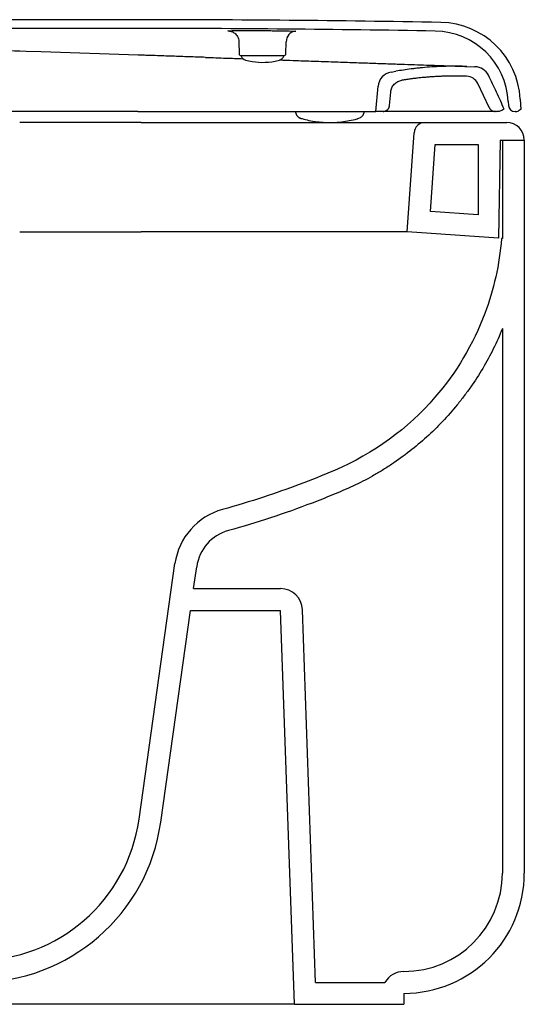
# Model space of a CAD drawing. Header units: millimetres. Extents: x 4601.156 to 4601.686, y 2584.373 to 2584.882.
import ezdxf

# ---------------------------------------------------------------- set-up
doc = ezdxf.new("R2010")
doc.units = ezdxf.units.MM
doc.layers.add('SANINDUSA', color=3, linetype='Continuous')

msp = doc.modelspace()

# ---------------------------------------------------------------- linework, layer by layer
at = {"layer": 'SANINDUSA'}
for p, q in [((4601.509305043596, 2584.881666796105), (4601.266029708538, 2584.881666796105)), ((4601.509305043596, 2584.877666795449), (4601.263046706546, 2584.877666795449)), ((4601.579988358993, 2584.876460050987), (4601.581497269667, 2584.876406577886)), ((4601.555491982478, 2584.871634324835), (4601.555587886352, 2584.866139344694)), ((4601.57702219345, 2584.866139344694), (4601.577139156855, 2584.871494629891)), ((4601.465235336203, 2584.866932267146), (4601.458453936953, 2584.867148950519)), ((4601.509554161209, 2584.86548727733), (4601.465246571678, 2584.866928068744)), ((4601.556555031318, 2584.865156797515), (4601.556589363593, 2584.865062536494)), ((4601.566305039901, 2584.865156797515), (4601.556555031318, 2584.865156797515)), ((4601.576055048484, 2584.865156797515), (4601.566305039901, 2584.865156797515)), ((4601.576020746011, 2584.865062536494), (4601.576055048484, 2584.865156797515)), ((4601.659599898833, 2584.860308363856), (4601.663292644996, 2584.8601804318)), ((4601.625047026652, 2584.85772786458), (4601.627159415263, 2584.858092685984)), ((4601.659432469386, 2584.855811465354), (4601.65950849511, 2584.855808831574)), ((4601.618059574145, 2584.839761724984), (4601.619058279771, 2584.851213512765)), ((4601.669780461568, 2584.841584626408), (4601.664655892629, 2584.85251844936)), ((4601.6243213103, 2584.842501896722), (4601.624851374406, 2584.848579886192)), ((4601.684006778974, 2584.845358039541), (4601.684252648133, 2584.840666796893)), ((4601.676639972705, 2584.840777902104), (4601.676389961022, 2584.84077783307)), ((4601.678557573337, 2584.84424483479), (4601.678648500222, 2584.842509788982)), ((4601.684252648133, 2584.840666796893), (4601.684002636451, 2584.840666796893)), ((4601.509309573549, 2584.839731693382), (4601.439809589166, 2584.83971250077)), ((4601.509305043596, 2584.839666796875), (4601.509305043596, 2584.839731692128)), ((4601.509309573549, 2584.839731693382), (4601.618059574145, 2584.839761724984)), ((4601.581338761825, 2584.839751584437), (4601.581427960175, 2584.839246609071)), ((4601.583536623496, 2584.836712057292), (4601.584340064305, 2584.836471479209)), ((4601.58354398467, 2584.836744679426), (4601.58402341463, 2584.836535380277)), ((4601.58402341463, 2584.836535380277), (4601.584344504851, 2584.836470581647)), ((4601.612691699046, 2584.839255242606), (4601.612780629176, 2584.839760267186)), ((4601.621332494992, 2584.839762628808), (4601.618059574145, 2584.839761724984)), ((4601.62177505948, 2584.839762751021), (4601.621495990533, 2584.839762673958)), ((4601.673228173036, 2584.839776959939), (4601.672534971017, 2584.839755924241)), ((4601.681766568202, 2584.839666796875), (4601.68164437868, 2584.839666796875)), ((4601.510846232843, 2584.834670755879), (4601.455434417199, 2584.834670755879)), ((4601.510846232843, 2584.834670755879), (4601.64050880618, 2584.834670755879)), ((4601.64050880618, 2584.834670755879), (4601.677846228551, 2584.834670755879)), ((4601.632349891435, 2584.784670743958), (4601.635520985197, 2584.830019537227)), ((4601.64302309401, 2584.793948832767), (4601.645171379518, 2584.824670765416)), ((4601.645171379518, 2584.824670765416), (4601.664846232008, 2584.824670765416)), ((4601.664846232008, 2584.824670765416), (4601.664846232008, 2584.792422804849)), ((4601.674846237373, 2584.826670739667), (4601.674062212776, 2584.781753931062)), ((4601.674846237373, 2584.826670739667), (4601.685846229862, 2584.826670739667)), ((4601.675846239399, 2584.826670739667), (4601.675846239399, 2584.781629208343)), ((4601.675846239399, 2584.826670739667), (4601.685846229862, 2584.826670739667)), ((4601.685846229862, 2584.826670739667), (4601.685846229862, 2584.491670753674)), ((4601.664846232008, 2584.792422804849), (4601.64302309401, 2584.793948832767)), ((4601.455434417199, 2584.784670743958), (4601.510846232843, 2584.784670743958)), ((4601.632349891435, 2584.784670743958), (4601.510846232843, 2584.784670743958)), ((4601.674062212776, 2584.781753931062), (4601.632349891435, 2584.784670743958)), ((4601.675846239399, 2584.781629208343), (4601.675446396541, 2584.781657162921)), ((4601.675846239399, 2584.740461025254), (4601.675846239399, 2584.491670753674)), ((4601.509919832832, 2584.516232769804), (4601.526340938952, 2584.633075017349)), ((4601.534836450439, 2584.621670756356), (4601.536243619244, 2584.631683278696)), ((4601.534836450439, 2584.621670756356), (4601.574560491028, 2584.621670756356)), ((4601.519822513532, 2584.514841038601), (4601.533431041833, 2584.611670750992)), ((4601.533431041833, 2584.611670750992), (4601.574560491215, 2584.611670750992)), ((4601.580846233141, 2584.431670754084), (4601.574560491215, 2584.611670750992)), ((4601.590503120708, 2584.44167075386), (4601.584554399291, 2584.612019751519)), ((4601.590503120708, 2584.44167075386), (4601.622185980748, 2584.44167075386)), ((4601.63084623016, 2584.436670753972), (4601.63084623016, 2584.431670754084)), ((4601.503301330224, 2584.431670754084), (4601.320052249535, 2584.431670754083)), ((4601.580846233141, 2584.431670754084), (4601.503301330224, 2584.431670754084)), ((4601.580846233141, 2584.431670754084), (4601.63084623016, 2584.431670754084))]:
    msp.add_line(p, q, dxfattribs=at)
at = {"layer": 'SANINDUSA', "flags": 128}
msp.add_lwpolyline([(4601.570510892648, 2584.862463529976), (4601.572105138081, 2584.862742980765), (4601.573997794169, 2584.86319616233)], dxfattribs=at)
at = {"layer": 'SANINDUSA'}
for centre, radius, start, end in [((4601.509305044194, 2577.224416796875), 7.657249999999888, 88.96419890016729, 90), ((4601.509305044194, 2577.224416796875), 7.65324999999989, 88.9825145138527, 90), ((4601.581865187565, 2584.871690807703), 0.004730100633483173, 94.46110106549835, 182.3769865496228), ((4601.644604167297, 2584.842465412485), 0.034, 3.000000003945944, 88.9825145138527), ((4601.647057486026, 2584.843421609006), 0.03700000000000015, 3.000000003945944, 88.96419890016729), ((4601.556587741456, 2584.866156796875), 0.001000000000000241, 181.000000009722, 270), ((4601.559408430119, 2584.866088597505), 0.003000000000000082, 200.0000000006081, 254.6107398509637), ((4601.566305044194, 2584.891144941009), 0.02898814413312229, 254.6107398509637, 278.34240807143), ((4601.573201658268, 2584.866088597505), 0.003000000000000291, 285.3892601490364, 339.9999999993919), ((4601.576022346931, 2584.866156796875), 0.001000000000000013, 270, 358.999999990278), ((4601.663041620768, 2584.852934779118), 0.007249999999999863, 27.1215506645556, 88.0158223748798), ((4601.626280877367, 2584.850583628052), 0.007250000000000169, 99.79861066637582, 175.0158223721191), ((4601.659300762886, 2584.849812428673), 0.005999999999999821, 26.80808139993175, 88.0158223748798), ((4601.681644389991, 2584.842666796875), 0.003, 183.0000000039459, 270), ((4601.681766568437, 2584.842666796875), 0.003000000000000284, 270, 318.1896851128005), ((4601.640508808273, 2584.829670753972), 0.005000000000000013, 90, 176.0000000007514), ((4601.677846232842, 2584.826670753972), 0.008000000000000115, 0, 90), ((4601.556048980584, 2584.628899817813), 0.03000000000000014, 105.4597367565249, 171.9999999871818), ((4601.556048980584, 2584.628899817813), 0.02000000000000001, 105.4597367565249, 171.9999999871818), ((4601.574560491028, 2584.611670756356), 0.01, 2.000001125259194, 90), ((4601.435649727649, 2584.52667075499), 0.08500000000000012, 269.993361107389, 351.9999999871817), ((4601.435649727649, 2584.52667075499), 0.07500000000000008, 269.993361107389, 351.9999999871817), ((4601.630846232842, 2584.491670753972), 0.04500000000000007, 270, 0), ((4601.630846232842, 2584.491670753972), 0.055, 270, 0), ((4601.630846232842, 2584.436670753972), 0.009999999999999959, 90, 149.9999999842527)]:
    msp.add_arc(centre, radius, start, end, dxfattribs=at)
for points, knots in [([(4601.551380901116, 2584.876460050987), (4601.551048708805, 2584.876482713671), (4601.55048653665, 2584.876521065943), (4601.550484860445, 2584.876570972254), (4601.550831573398, 2584.876596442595), (4601.551003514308, 2584.876609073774)], [0, 0, 0, 0, 0.4213357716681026, 0.7130304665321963, 1, 1, 1, 1]), ([(4601.551003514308, 2584.876609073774), (4601.551005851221, 2584.876609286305), (4601.551152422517, 2584.876622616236), (4601.551852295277, 2584.876644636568), (4601.553095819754, 2584.87667357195), (4601.554776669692, 2584.876694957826), (4601.556764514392, 2584.876709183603), (4601.559033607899, 2584.876715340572), (4601.561504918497, 2584.87671363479), (4601.564116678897, 2584.876703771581), (4601.56679035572, 2584.876686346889), (4601.569451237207, 2584.876661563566), (4601.572025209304, 2584.87663038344), (4601.574436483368, 2584.876593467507), (4601.576614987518, 2584.876552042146), (4601.578524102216, 2584.876507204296), (4601.579500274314, 2584.876475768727), (4601.579988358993, 2584.876460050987)], [0, 0, 0, 0, 0.001155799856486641, 0.07249182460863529, 0.1438279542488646, 0.2151596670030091, 0.2864913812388, 0.3578253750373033, 0.4291603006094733, 0.5005040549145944, 0.5718469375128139, 0.6432022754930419, 0.7145565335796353, 0.7859179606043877, 0.8572788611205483, 0.9286396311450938, 1, 1, 1, 1]), ([(4601.551436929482, 2584.876465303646), (4601.551394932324, 2584.876467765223), (4601.551261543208, 2584.87647558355), (4601.551207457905, 2584.876481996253), (4601.551254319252, 2584.876477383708), (4601.551426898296, 2584.876453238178), (4601.551770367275, 2584.876383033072), (4601.552299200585, 2584.876222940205), (4601.552953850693, 2584.875923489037), (4601.553658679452, 2584.875453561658), (4601.554344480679, 2584.874789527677), (4601.554943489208, 2584.873923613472), (4601.55533745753, 2584.872889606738), (4601.555522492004, 2584.872099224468), (4601.555483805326, 2584.871682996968), (4601.555480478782, 2584.871647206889)], [0, 0, 0, 0, 0.05038281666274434, 0.160023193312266, 0.231960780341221, 0.2897933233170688, 0.3396411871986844, 0.401731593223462, 0.4770349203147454, 0.5618890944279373, 0.6572575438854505, 0.7629657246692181, 0.8747175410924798, 0.9892273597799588, 1, 1, 1, 1]), ([(4601.458453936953, 2584.867148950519), (4601.450126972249, 2584.867416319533), (4601.443392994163, 2584.867633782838), (4601.436659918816, 2584.867839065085), (4601.433739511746, 2584.867928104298)], [0, 0, 0, 0, 0.5662595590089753, 0.9999999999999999, 0.9999999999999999, 0.9999999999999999, 0.9999999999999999]), ([(4601.510131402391, 2584.865467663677), (4601.510131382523, 2584.865467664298), (4601.51009127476, 2584.865468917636), (4601.509898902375, 2584.865475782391), (4601.509706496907, 2584.865482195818), (4601.509554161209, 2584.865487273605)], [0, 0, 0, 0, 0.0001032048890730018, 0.2083386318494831, 1, 1, 1, 1]), ([(4601.510149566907, 2584.865467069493), (4601.510149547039, 2584.865467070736), (4601.510143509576, 2584.865467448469), (4601.510137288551, 2584.86546747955), (4601.510131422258, 2584.865467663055), (4601.510131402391, 2584.865467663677)], [0, 0, 0, 0, 0.003279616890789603, 0.9966244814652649, 1, 1, 1, 1]), ([(4601.540330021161, 2584.864440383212), (4601.537806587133, 2584.864527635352), (4601.532752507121, 2584.864702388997), (4601.525072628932, 2584.864965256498), (4601.518626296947, 2584.865183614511), (4601.514091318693, 2584.865335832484), (4601.511820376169, 2584.865411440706), (4601.510765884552, 2584.865446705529), (4601.510317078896, 2584.865461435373), (4601.510192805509, 2584.865465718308), (4601.510149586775, 2584.865467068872), (4601.510149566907, 2584.865467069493)], [0, 0, 0, 0, 0.2531493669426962, 0.5070222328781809, 0.7630439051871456, 0.8913816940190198, 0.9555895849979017, 0.9876978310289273, 0.9957250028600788, 0.9999980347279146, 1, 1, 1, 1]), ([(4601.540330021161, 2584.864440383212), (4601.543468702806, 2584.864331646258), (4601.549254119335, 2584.864131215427), (4601.554860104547, 2584.86393700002), (4601.557424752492, 2584.863848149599)], [0, 0, 0, 0, 0.5425161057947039, 1, 1, 1, 1]), ([(4601.574097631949, 2584.8632705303), (4601.576167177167, 2584.863198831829), (4601.581533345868, 2584.863012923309), (4601.589760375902, 2584.862727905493), (4601.598764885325, 2584.862415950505), (4601.607284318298, 2584.862120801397), (4601.615294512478, 2584.861843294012), (4601.622741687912, 2584.861585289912), (4601.629564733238, 2584.861348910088), (4601.635751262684, 2584.861134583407), (4601.641278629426, 2584.860943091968), (4601.646128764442, 2584.860775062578), (4601.650264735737, 2584.860631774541), (4601.653660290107, 2584.860514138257), (4601.656311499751, 2584.860422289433), (4601.658195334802, 2584.86035702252), (4601.659379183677, 2584.860316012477), (4601.659526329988, 2584.860310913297), (4601.659599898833, 2584.860308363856)], [0, 0, 0, 0, 0.04051735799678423, 0.1050583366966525, 0.1694132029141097, 0.2337023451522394, 0.2983854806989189, 0.3628506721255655, 0.4271390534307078, 0.4910035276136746, 0.5550590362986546, 0.6191864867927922, 0.6831654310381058, 0.7469345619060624, 0.8103468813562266, 0.8734931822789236, 0.9367502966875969, 1, 1, 1, 1]), ([(4601.659599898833, 2584.860308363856), (4601.658182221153, 2584.860346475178), (4601.655346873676, 2584.860422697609), (4601.651091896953, 2584.860392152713), (4601.646839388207, 2584.860255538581), (4601.642592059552, 2584.860002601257), (4601.639059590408, 2584.859697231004), (4601.636239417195, 2584.859396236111), (4601.633665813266, 2584.859085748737), (4601.630635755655, 2584.858670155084), (4601.628318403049, 2584.85828520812), (4601.627159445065, 2584.858092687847)], [0, 0, 0, 0, 0.1306102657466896, 0.2612198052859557, 0.3918304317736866, 0.5224402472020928, 0.6530499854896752, 0.7183504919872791, 0.7836511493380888, 0.8917992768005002, 1, 1, 1, 1]), ([(4601.624851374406, 2584.848579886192), (4601.624975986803, 2584.849246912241), (4601.625225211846, 2584.850580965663), (4601.626413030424, 2584.85227040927), (4601.628005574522, 2584.853505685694), (4601.629272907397, 2584.853828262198), (4601.629883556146, 2584.853983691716)], [0, 0, 0, 0, 0.2544594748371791, 0.5089194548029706, 0.7633788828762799, 1, 1, 1, 1]), ([(4601.659432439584, 2584.855811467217), (4601.658755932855, 2584.855832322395), (4601.657402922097, 2584.855874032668), (4601.655372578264, 2584.85590261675), (4601.653342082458, 2584.85590631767), (4601.651311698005, 2584.855882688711), (4601.649281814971, 2584.855832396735), (4601.647252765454, 2584.855755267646), (4601.645224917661, 2584.855651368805), (4601.643198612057, 2584.855520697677), (4601.641511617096, 2584.855389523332), (4601.639826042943, 2584.855241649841), (4601.638141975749, 2584.85507709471), (4601.636123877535, 2584.854852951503), (4601.634108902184, 2584.854602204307), (4601.632072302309, 2584.854321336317), (4601.630664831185, 2584.854108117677), (4601.629927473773, 2584.853990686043), (4601.629883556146, 2584.853983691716)], [0, 0, 0, 0, 0.06847832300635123, 0.1369563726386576, 0.2054350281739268, 0.2739131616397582, 0.3423916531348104, 0.4108693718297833, 0.4793481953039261, 0.5478259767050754, 0.6163045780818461, 0.6505426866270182, 0.7190212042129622, 0.7874991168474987, 0.8559772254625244, 0.9244563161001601, 0.9955005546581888, 1, 1, 1, 1]), ([(4601.676639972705, 2584.840777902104), (4601.675527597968, 2584.843388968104), (4601.673301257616, 2584.848614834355), (4601.670763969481, 2584.853697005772), (4601.669494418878, 2584.856239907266)], [0, 0, 0, 0, 0.4996427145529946, 1, 1, 1, 1]), ([(4601.621327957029, 2584.839755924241), (4601.621392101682, 2584.839756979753), (4601.621519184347, 2584.839759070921), (4601.621707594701, 2584.839776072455), (4601.621891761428, 2584.839803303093), (4601.622071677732, 2584.839841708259), (4601.622247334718, 2584.839891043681), (4601.622418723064, 2584.839951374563), (4601.62258583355, 2584.840022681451), (4601.622748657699, 2584.840104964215), (4601.622907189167, 2584.840198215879), (4601.623061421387, 2584.840302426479), (4601.623211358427, 2584.840417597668), (4601.623403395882, 2584.840583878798), (4601.623623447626, 2584.84080900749), (4601.623849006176, 2584.841104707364), (4601.624032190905, 2584.841421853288), (4601.624171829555, 2584.841760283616), (4601.62427149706, 2584.842119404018), (4601.624301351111, 2584.842368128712), (4601.624316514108, 2584.842494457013)], [0, 0, 0, 0, 0.04319280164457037, 0.08557309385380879, 0.127291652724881, 0.1685065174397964, 0.2093815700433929, 0.2500847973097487, 0.2907863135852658, 0.3316562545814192, 0.3728626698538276, 0.414569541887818, 0.4569350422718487, 0.5001101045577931, 0.5855750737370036, 0.6684227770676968, 0.7499431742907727, 0.831489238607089, 0.9144126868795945, 1, 1, 1, 1]), ([(4601.6697770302, 2584.841564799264), (4601.669801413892, 2584.841510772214), (4601.669849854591, 2584.841403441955), (4601.669933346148, 2584.841248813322), (4601.670024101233, 2584.841100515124), (4601.670122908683, 2584.840958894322), (4601.670229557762, 2584.840823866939), (4601.670344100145, 2584.840695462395), (4601.670466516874, 2584.840573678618), (4601.670596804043, 2584.840458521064), (4601.670734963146, 2584.840349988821), (4601.670928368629, 2584.840214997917), (4601.671181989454, 2584.840067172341), (4601.671502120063, 2584.839927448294), (4601.671834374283, 2584.839828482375), (4601.6721785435, 2584.839766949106), (4601.672412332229, 2584.83975962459), (4601.67253044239, 2584.839755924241)], [0, 0, 0, 0, 0.05096800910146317, 0.1012531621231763, 0.1510200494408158, 0.200438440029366, 0.2496817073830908, 0.2989250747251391, 0.3483437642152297, 0.398111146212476, 0.4483969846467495, 0.4993658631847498, 0.6008853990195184, 0.7003167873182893, 0.7990430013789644, 0.898476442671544, 0.9999999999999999, 0.9999999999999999, 0.9999999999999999, 0.9999999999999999]), ([(4601.673228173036, 2584.839776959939), (4601.673795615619, 2584.839822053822), (4601.674927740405, 2584.839912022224), (4601.67590485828, 2584.84049066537), (4601.676392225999, 2584.84077928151)], [0, 0, 0, 0, 0.5012191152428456, 1, 1, 1, 1]), ([(4601.581427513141, 2584.839251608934), (4601.581451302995, 2584.839141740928), (4601.581497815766, 2584.838926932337), (4601.581629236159, 2584.838558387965), (4601.581800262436, 2584.838197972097), (4601.582109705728, 2584.837708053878), (4601.582634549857, 2584.837160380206), (4601.583217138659, 2584.836870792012), (4601.58353474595, 2584.836712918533)], [0, 0, 0, 0, 0.1007690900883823, 0.1970188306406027, 0.2980640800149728, 0.4105198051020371, 0.6786357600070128, 1, 1, 1, 1]), ([(4601.584341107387, 2584.836457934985), (4601.585391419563, 2584.836176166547), (4601.587653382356, 2584.835569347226), (4601.591193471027, 2584.83499671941), (4601.594910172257, 2584.834668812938), (4601.598620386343, 2584.834649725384), (4601.602310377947, 2584.834916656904), (4601.605957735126, 2584.835503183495), (4601.608453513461, 2584.83603216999), (4601.609707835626, 2584.836431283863), (4601.610986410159, 2584.836950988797)], [0, 0, 0, 0, 0.126383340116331, 0.2721804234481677, 0.4167793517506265, 0.560556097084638, 0.7038983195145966, 0.8470850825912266, 0.990503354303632, 1, 1, 1, 1]), ([(4601.610986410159, 2584.836950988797), (4601.611162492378, 2584.837041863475), (4601.611600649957, 2584.837267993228), (4601.612009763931, 2584.837717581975), (4601.612320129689, 2584.83820621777), (4601.612490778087, 2584.838566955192), (4601.612622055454, 2584.838935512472), (4601.612668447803, 2584.839150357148), (4601.612692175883, 2584.83926024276)], [0, 0, 0, 0, 0.2097643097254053, 0.5219710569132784, 0.6529166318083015, 0.770580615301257, 0.8826599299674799, 1, 1, 1, 1]), ([(4601.67253044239, 2584.839755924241), (4601.672529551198, 2584.839755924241), (4601.672527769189, 2584.839755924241), (4601.672512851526, 2584.839755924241), (4601.672488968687, 2584.839755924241), (4601.67245524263, 2584.839755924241), (4601.672411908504, 2584.839755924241), (4601.672358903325, 2584.839755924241), (4601.672296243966, 2584.839755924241), (4601.672223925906, 2584.839755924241), (4601.672141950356, 2584.839755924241), (4601.672050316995, 2584.839755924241), (4601.671949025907, 2584.839755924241), (4601.671838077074, 2584.839755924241), (4601.671717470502, 2584.839755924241), (4601.671587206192, 2584.839755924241), (4601.671447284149, 2584.839755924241), (4601.671297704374, 2584.839755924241), (4601.671138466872, 2584.839755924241), (4601.670969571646, 2584.839755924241), (4601.6707910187, 2584.839755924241), (4601.670602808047, 2584.839755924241), (4601.670404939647, 2584.839755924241), (4601.670197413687, 2584.839755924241), (4601.669980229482, 2584.839755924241), (4601.669753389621, 2584.839755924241), (4601.669516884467, 2584.839755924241), (4601.668816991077, 2584.839755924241), (4601.667498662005, 2584.839755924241), (4601.665259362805, 2584.839755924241), (4601.662623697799, 2584.839755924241), (4601.659578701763, 2584.839755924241), (4601.656125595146, 2584.839755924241), (4601.65226199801, 2584.839755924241), (4601.648010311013, 2584.839755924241), (4601.644455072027, 2584.839755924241), (4601.641846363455, 2584.839755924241), (4601.64033529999, 2584.839755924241), (4601.638794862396, 2584.839755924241), (4601.637225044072, 2584.839755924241), (4601.635625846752, 2584.839755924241), (4601.633997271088, 2584.839755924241), (4601.632339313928, 2584.839755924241), (4601.630651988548, 2584.839755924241), (4601.628935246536, 2584.839755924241), (4601.627189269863, 2584.839755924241), (4601.625413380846, 2584.839755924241), (4601.623610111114, 2584.839755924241), (4601.622383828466, 2584.839755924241), (4601.621770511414, 2584.839755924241)], [0, 0, 0, 0, 0.009543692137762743, 0.01908336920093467, 0.02861957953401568, 0.03815287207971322, 0.04768379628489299, 0.05721290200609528, 0.06674073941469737, 0.07626785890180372, 0.08579481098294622, 0.09532214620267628, 0.1048504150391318, 0.1143801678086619, 0.1239119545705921, 0.1334463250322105, 0.1429838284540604, 0.1525250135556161, 0.162070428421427, 0.1716206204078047, 0.1811761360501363, 0.190737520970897, 0.200305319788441, 0.2098800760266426, 0.2194623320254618, 0.2290526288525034, 0.2386515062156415, 0.2482595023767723, 0.3110163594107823, 0.3734429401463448, 0.4356972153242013, 0.4979384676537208, 0.5611304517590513, 0.6242316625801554, 0.6874106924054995, 0.7508355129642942, 0.770145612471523, 0.7894145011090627, 0.8086468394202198, 0.8278473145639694, 0.8470206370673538, 0.8661715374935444, 0.8853047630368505, 0.9044250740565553, 0.9235372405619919, 0.9426460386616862, 0.961756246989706, 0.9808726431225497, 1, 1, 1, 1]), ([(4601.675446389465, 2584.781657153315), (4601.674501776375, 2584.769790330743), (4601.668540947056, 2584.743405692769), (4601.645097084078, 2584.704050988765), (4601.617152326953, 2584.683319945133), (4601.588519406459, 2584.671139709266), (4601.571608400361, 2584.664777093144), (4601.554344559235, 2584.659554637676), (4601.54805214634, 2584.657814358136)], [0.03765103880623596, 0.03765103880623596, 0.03765103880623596, 0.03765103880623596, 0.1666666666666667, 0.3333333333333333, 0.5431068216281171, 0.5431068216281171, 0.6666666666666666, 0.7368114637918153, 0.7368114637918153, 0.7368114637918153, 0.7368114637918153]), ([(4601.675846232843, 2584.740461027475), (4601.673290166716, 2584.734169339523), (4601.67028902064, 2584.728126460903), (4601.665135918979, 2584.71942627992), (4601.663309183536, 2584.716587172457), (4601.660403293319, 2584.712421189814), (4601.659407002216, 2584.711047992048), (4601.657358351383, 2584.708332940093), (4601.656304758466, 2584.706989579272), (4601.650907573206, 2584.700369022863), (4601.646247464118, 2584.69546140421), (4601.636268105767, 2584.686394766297), (4601.630948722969, 2584.682235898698), (4601.623875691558, 2584.677518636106), (4601.622438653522, 2584.676598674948), (4601.619526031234, 2584.674810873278), (4601.61805824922, 2584.673947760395), (4601.61362120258, 2584.671448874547), (4601.61061827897, 2584.669903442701), (4601.606048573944, 2584.667760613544), (4601.604514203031, 2584.667076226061), (4601.601424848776, 2584.665762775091), (4601.599876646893, 2584.665115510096), (4601.595221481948, 2584.663202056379), (4601.592103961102, 2584.661964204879), (4601.576446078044, 2584.65596357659), (4601.563695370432, 2584.65176536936), (4601.550717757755, 2584.648176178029)], [0, 0, 0, 0, 0.1250000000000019, 0.1250000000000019, 0.1875000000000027, 0.1875000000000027, 0.2187500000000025, 0.2187500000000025, 0.2500000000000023, 0.2500000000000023, 0.375000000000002, 0.375000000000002, 0.5000000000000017, 0.5000000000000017, 0.5312500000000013, 0.5312500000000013, 0.562500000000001, 0.562500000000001, 0.625000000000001, 0.625000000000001, 0.656250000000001, 0.656250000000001, 0.687500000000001, 0.687500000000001, 0.7500000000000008, 0.7500000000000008, 1, 1, 1, 1])]:
    msp.add_open_spline(points, degree=3, knots=knots, dxfattribs=at)

doc.saveas('drawing.dxf')
